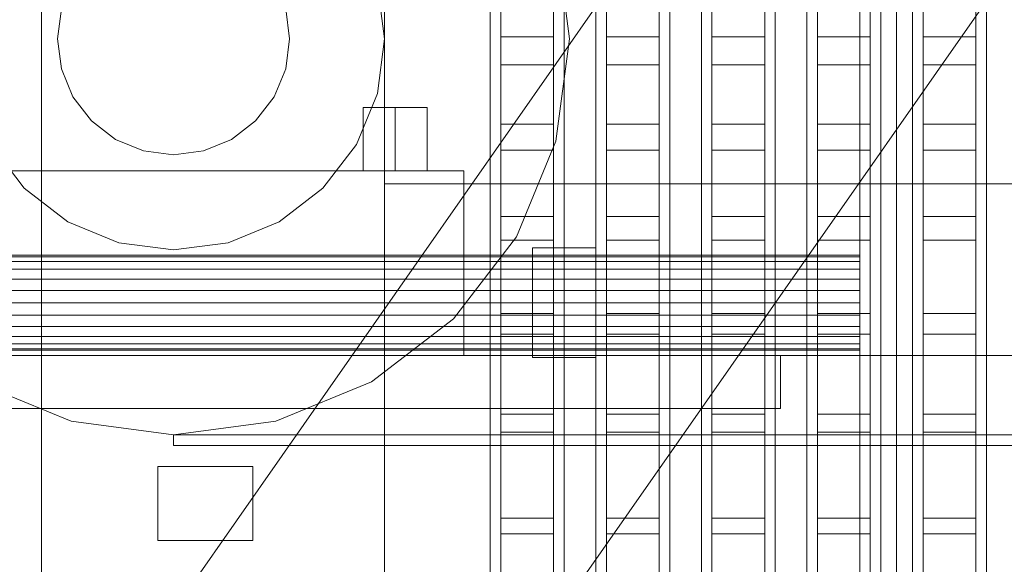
# Model space of a CAD drawing. Header units: millimetres. Extents: x -2233 to 61924, y -68080 to 6847.
# Tile 30 of 256: x -1729 to -1543, y -34225 to -34121. Entities that reach past the tile are written whole.
import ezdxf

# ---------------------------------------------------------------- set-up
doc = ezdxf.new("R2010")
doc.units = ezdxf.units.MM
for name, color, linetype, lineweight in [('COTAS_O', 1, 'Continuous', 0), ('frontal_briquetadora', 7, 'Continuous', 0), ('frontal_C03', 7, 'Continuous', 0), ('frontal_dosificador', 7, 'Continuous', 0), ('frontal_tolva', 7, 'Continuous', 0)]:
    doc.layers.add(name, color=color, linetype=linetype, lineweight=lineweight)
doc.dimstyles.new('R19_100', dxfattribs={"dimtxt": 250, "dimasz": 150, "dimexe": 150, "dimexo": 80, "dimgap": 100, "dimtad": 1, "dimtih": 1, "dimtoh": 1, "dimdsep": 46, "dimcen": 0.09, "dimadec": 0, "dimazin": 0, "dimtfac": 1, "dimtdec": 4, "dimtofl": 0, "dimtmove": 0, "dimatfit": 3, "dimfxl": 1, "dimtolj": 1, "dimtzin": 0, "dimarcsym": 0})

# ---------------------------------------------------------------- blocks, each defined once
blk = doc.blocks.new('DIM_R28_51')
at = {"layer": 'COTAS_O'}
for p, q in [((-1725, -31700), (-1025, -31700)), ((-1025, -31700), (-1070, -31850)), ((-1025, -34400), (-1025, -31700)), ((-1025, -31700), (-980, -31850)), ((-1025, -34400), (-1070, -34250)), ((-1025, -34400), (-980, -34250)), ((-1725, -34400), (-1025, -34400))]:
    blk.add_line(p, q, dxfattribs=at)
blk.add_text('2700 O', height=250, rotation=90, dxfattribs=at).set_placement((-1125, -33050))
blk = doc.blocks.new('DIM_R28_52')
at = {"layer": 'COTAS_O'}
for p, q in [((-1725, -33700), (-1575, -33655)), ((1725, -33700), (1575, -33655)), ((-1725, -34400), (-1725, -33700)), ((-1725, -33700), (1725, -33700)), ((-1725, -33700), (-1575, -33745)), ((1725, -33700), (1575, -33745)), ((1725, -34400), (1725, -33700))]:
    blk.add_line(p, q, dxfattribs=at)
blk.add_text('3450 O', height=250, dxfattribs=at).set_placement((0, -33600))

msp = doc.modelspace()

# ---------------------------------------------------------------- linework, layer by layer
at = {"layer": 'frontal_briquetadora'}
for p, q in [((-1638, -34255.522), (-1638, -34023.687)), ((-1628, -34255.522), (-1628, -34023.687)), ((-1618, -34255.522), (-1618, -34023.687)), ((-1608, -34255.522), (-1608, -34023.687)), ((-1598, -34255.522), (-1598, -34023.687)), ((-1588, -34255.522), (-1588, -34023.687)), ((-1578, -34255.522), (-1578, -34023.687)), ((-1568, -34255.522), (-1568, -34023.687)), ((-1558, -34255.522), (-1558, -34023.687)), ((-1548, -34255.522), (-1548, -34023.687)), ((-1638, -34263.452), (-1638, -34031.618)), ((-1628, -34263.452), (-1628, -34031.618)), ((-1618, -34263.452), (-1618, -34031.618)), ((-1608, -34263.452), (-1608, -34031.618)), ((-1598, -34263.452), (-1598, -34031.618)), ((-1588, -34263.452), (-1588, -34031.618)), ((-1578, -34263.452), (-1578, -34031.618)), ((-1568, -34263.452), (-1568, -34031.618)), ((-1558, -34263.452), (-1558, -34031.618)), ((-1548, -34263.452), (-1548, -34031.618)), ((-1638, -34109.032), (-1638, -34124.609)), ((-1628, -34109.032), (-1628, -34124.609)), ((-1618, -34109.032), (-1618, -34124.609)), ((-1608, -34109.032), (-1608, -34124.609)), ((-1598, -34109.032), (-1598, -34124.609)), ((-1588, -34109.032), (-1588, -34124.609)), ((-1578, -34109.032), (-1578, -34124.609)), ((-1568, -34109.032), (-1568, -34124.609)), ((-1558, -34109.032), (-1558, -34124.609)), ((-1548, -34109.032), (-1548, -34124.609)), ((-1660, -34129.049), (-1660, -34114.338)), ((-1640, -34129.049), (-1640, -34114.338)), ((-1626, -34129.049), (-1626, -34114.338)), ((-1620, -34129.049), (-1620, -34114.338)), ((-1606, -34129.049), (-1606, -34114.338)), ((-1600, -34129.049), (-1600, -34114.338)), ((-1586, -34129.049), (-1586, -34114.338)), ((-1580, -34129.049), (-1580, -34114.338)), ((-1566, -34129.049), (-1566, -34114.338)), ((-1560, -34129.049), (-1560, -34114.338)), ((-1546, -34129.049), (-1546, -34114.338)), ((-1660, -34132.744), (-1660, -34114.62)), ((-1638, -34114.753), (-1638, -34129.927)), ((-1628, -34114.753), (-1628, -34129.927)), ((-1618, -34114.753), (-1618, -34129.927)), ((-1608, -34114.753), (-1608, -34129.927)), ((-1598, -34114.753), (-1598, -34129.927)), ((-1588, -34114.753), (-1588, -34129.927)), ((-1578, -34114.753), (-1578, -34129.927)), ((-1568, -34114.753), (-1568, -34129.927)), ((-1558, -34114.753), (-1558, -34129.927)), ((-1548, -34114.753), (-1548, -34129.927)), ((-1640, -34132.196), (-1640, -34117.868)), ((-1626, -34132.196), (-1626, -34117.868)), ((-1620, -34132.196), (-1620, -34117.868)), ((-1606, -34132.196), (-1606, -34117.868)), ((-1600, -34132.196), (-1600, -34117.868)), ((-1586, -34132.196), (-1586, -34117.868)), ((-1580, -34132.196), (-1580, -34117.868)), ((-1566, -34132.196), (-1566, -34117.868)), ((-1560, -34132.196), (-1560, -34117.868)), ((-1546, -34132.196), (-1546, -34117.868)), ((-1638, -34124.609), (-1638, -34141.184)), ((-1638, -34124.609), (-1628, -34124.609)), ((-1628, -34124.609), (-1628, -34141.184)), ((-1618, -34124.609), (-1618, -34141.184)), ((-1618, -34124.609), (-1608, -34124.609)), ((-1608, -34124.609), (-1608, -34141.184)), ((-1598, -34124.609), (-1598, -34141.184)), ((-1598, -34124.609), (-1588, -34124.609)), ((-1588, -34124.609), (-1588, -34141.184)), ((-1578, -34124.609), (-1578, -34141.184)), ((-1578, -34124.609), (-1568, -34124.609)), ((-1568, -34124.609), (-1568, -34141.184)), ((-1558, -34124.609), (-1558, -34141.184)), ((-1558, -34124.609), (-1548, -34124.609)), ((-1548, -34124.609), (-1548, -34141.184)), ((-1660, -34144.586), (-1660, -34129.049)), ((-1640, -34144.586), (-1640, -34129.049)), ((-1626, -34144.586), (-1626, -34129.049)), ((-1620, -34144.586), (-1620, -34129.049)), ((-1606, -34144.586), (-1606, -34129.049)), ((-1600, -34144.586), (-1600, -34129.049)), ((-1586, -34144.586), (-1586, -34129.049)), ((-1580, -34144.586), (-1580, -34129.049)), ((-1566, -34144.586), (-1566, -34129.049)), ((-1560, -34144.586), (-1560, -34129.049)), ((-1546, -34144.586), (-1546, -34129.049)), ((-1638, -34129.927), (-1638, -34146.072)), ((-1638, -34129.927), (-1628, -34129.927)), ((-1628, -34129.927), (-1628, -34146.072)), ((-1618, -34129.927), (-1618, -34146.072)), ((-1618, -34129.927), (-1608, -34129.927)), ((-1608, -34129.927), (-1608, -34146.072)), ((-1598, -34129.927), (-1598, -34146.072)), ((-1598, -34129.927), (-1588, -34129.927)), ((-1588, -34129.927), (-1588, -34146.072)), ((-1578, -34129.927), (-1578, -34146.072)), ((-1578, -34129.927), (-1568, -34129.927)), ((-1568, -34129.927), (-1568, -34146.072)), ((-1558, -34129.927), (-1558, -34146.072)), ((-1558, -34129.927), (-1548, -34129.927)), ((-1548, -34129.927), (-1548, -34146.072)), ((-1660, -34152.465), (-1660, -34132.744)), ((-1640, -34147.372), (-1640, -34132.196)), ((-1626, -34147.372), (-1626, -34132.196)), ((-1620, -34147.372), (-1620, -34132.196)), ((-1606, -34147.372), (-1606, -34132.196)), ((-1600, -34147.372), (-1600, -34132.196)), ((-1586, -34147.372), (-1586, -34132.196)), ((-1580, -34147.372), (-1580, -34132.196)), ((-1566, -34147.372), (-1566, -34132.196)), ((-1560, -34147.372), (-1560, -34132.196)), ((-1546, -34147.372), (-1546, -34132.196)), ((-1638, -34141.184), (-1638, -34158.675)), ((-1638, -34141.184), (-1628, -34141.184)), ((-1628, -34141.184), (-1628, -34158.675)), ((-1618, -34141.184), (-1618, -34158.675)), ((-1618, -34141.184), (-1608, -34141.184)), ((-1608, -34141.184), (-1608, -34158.675)), ((-1598, -34141.184), (-1598, -34158.675)), ((-1598, -34141.184), (-1588, -34141.184)), ((-1588, -34141.184), (-1588, -34158.675)), ((-1578, -34141.184), (-1578, -34158.675)), ((-1578, -34141.184), (-1568, -34141.184)), ((-1568, -34141.184), (-1568, -34158.675)), ((-1558, -34141.184), (-1558, -34158.675)), ((-1558, -34141.184), (-1548, -34141.184)), ((-1548, -34141.184), (-1548, -34158.675)), ((-1660, -34160.884), (-1660, -34144.586)), ((-1640, -34160.884), (-1640, -34144.586)), ((-1638, -34146.072), (-1638, -34163.111)), ((-1638, -34146.072), (-1628, -34146.072)), ((-1628, -34146.072), (-1628, -34163.111)), ((-1626, -34160.884), (-1626, -34144.586)), ((-1620, -34160.884), (-1620, -34144.586)), ((-1618, -34146.072), (-1618, -34163.111)), ((-1618, -34146.072), (-1608, -34146.072)), ((-1608, -34146.072), (-1608, -34163.111)), ((-1606, -34160.884), (-1606, -34144.586)), ((-1600, -34160.884), (-1600, -34144.586)), ((-1598, -34146.072), (-1598, -34163.111)), ((-1598, -34146.072), (-1588, -34146.072)), ((-1588, -34146.072), (-1588, -34163.111)), ((-1586, -34160.884), (-1586, -34144.586)), ((-1580, -34160.884), (-1580, -34144.586)), ((-1578, -34146.072), (-1578, -34163.111)), ((-1578, -34146.072), (-1568, -34146.072)), ((-1568, -34146.072), (-1568, -34163.111)), ((-1566, -34160.884), (-1566, -34144.586)), ((-1560, -34160.884), (-1560, -34144.586)), ((-1558, -34146.072), (-1558, -34163.111)), ((-1558, -34146.072), (-1548, -34146.072)), ((-1548, -34146.072), (-1548, -34163.111)), ((-1546, -34160.884), (-1546, -34144.586)), ((-1640, -34163.329), (-1640, -34147.372)), ((-1626, -34163.329), (-1626, -34147.372)), ((-1620, -34163.329), (-1620, -34147.372)), ((-1606, -34163.329), (-1606, -34147.372)), ((-1600, -34163.329), (-1600, -34147.372)), ((-1586, -34163.329), (-1586, -34147.372)), ((-1580, -34163.329), (-1580, -34147.372)), ((-1566, -34163.329), (-1566, -34147.372)), ((-1560, -34163.329), (-1560, -34147.372)), ((-1546, -34163.329), (-1546, -34147.372)), ((-1660, -34152.465), (-1510, -34152.465)), ((-1660, -34152.465), (-1660, -34172.186)), ((-1638, -34158.675), (-1638, -34176.998)), ((-1638, -34158.675), (-1628, -34158.675)), ((-1628, -34158.675), (-1628, -34176.998)), ((-1618, -34158.675), (-1618, -34176.998)), ((-1618, -34158.675), (-1608, -34158.675)), ((-1608, -34158.675), (-1608, -34176.998)), ((-1598, -34158.675), (-1598, -34176.998)), ((-1598, -34158.675), (-1588, -34158.675)), ((-1588, -34158.675), (-1588, -34176.998)), ((-1578, -34158.675), (-1578, -34176.998)), ((-1578, -34158.675), (-1568, -34158.675)), ((-1568, -34158.675), (-1568, -34176.998)), ((-1558, -34158.675), (-1558, -34176.998)), ((-1558, -34158.675), (-1548, -34158.675)), ((-1548, -34158.675), (-1548, -34176.998)), ((-1660, -34177.878), (-1660, -34160.884)), ((-1640, -34177.878), (-1640, -34160.884)), ((-1626, -34177.878), (-1626, -34160.884)), ((-1620, -34177.878), (-1620, -34160.884)), ((-1606, -34177.878), (-1606, -34160.884)), ((-1600, -34177.878), (-1600, -34160.884)), ((-1586, -34177.878), (-1586, -34160.884)), ((-1580, -34177.878), (-1580, -34160.884)), ((-1566, -34177.878), (-1566, -34160.884)), ((-1560, -34177.878), (-1560, -34160.884)), ((-1546, -34177.878), (-1546, -34160.884)), ((-1640, -34180), (-1640, -34163.329)), ((-1638, -34163.111), (-1638, -34180.96)), ((-1638, -34163.111), (-1628, -34163.111)), ((-1628, -34163.111), (-1628, -34180.96)), ((-1626, -34180), (-1626, -34163.329)), ((-1620, -34180), (-1620, -34163.329)), ((-1618, -34163.111), (-1618, -34180.96)), ((-1618, -34163.111), (-1608, -34163.111)), ((-1608, -34163.111), (-1608, -34180.96)), ((-1606, -34180), (-1606, -34163.329)), ((-1600, -34180), (-1600, -34163.329)), ((-1598, -34163.111), (-1598, -34180.96)), ((-1598, -34163.111), (-1588, -34163.111)), ((-1588, -34163.111), (-1588, -34180.96)), ((-1586, -34180), (-1586, -34163.329)), ((-1580, -34180), (-1580, -34163.329)), ((-1578, -34163.111), (-1578, -34180.96)), ((-1578, -34163.111), (-1568, -34163.111)), ((-1568, -34163.111), (-1568, -34180.96)), ((-1566, -34180), (-1566, -34163.329)), ((-1560, -34180), (-1560, -34163.329)), ((-1558, -34163.111), (-1558, -34180.96)), ((-1558, -34163.111), (-1548, -34163.111)), ((-1548, -34163.111), (-1548, -34180.96)), ((-1546, -34180), (-1546, -34163.329)), ((-1660, -34172.186), (-1660, -34190.31)), ((-1660, -34195.496), (-1660, -34177.878)), ((-1640, -34195.496), (-1640, -34177.878)), ((-1638, -34176.998), (-1638, -34196.065)), ((-1638, -34176.998), (-1628, -34176.998)), ((-1628, -34176.998), (-1628, -34196.065)), ((-1626, -34195.496), (-1626, -34177.878)), ((-1620, -34195.496), (-1620, -34177.878)), ((-1618, -34176.998), (-1618, -34196.065)), ((-1618, -34176.998), (-1608, -34176.998)), ((-1608, -34176.998), (-1608, -34196.065)), ((-1606, -34195.496), (-1606, -34177.878)), ((-1600, -34195.496), (-1600, -34177.878)), ((-1598, -34176.998), (-1598, -34196.065)), ((-1598, -34176.998), (-1588, -34176.998)), ((-1588, -34176.998), (-1588, -34196.065)), ((-1586, -34195.496), (-1586, -34177.878)), ((-1580, -34195.496), (-1580, -34177.878)), ((-1578, -34176.998), (-1578, -34196.065)), ((-1578, -34176.998), (-1568, -34176.998)), ((-1568, -34176.998), (-1568, -34196.065)), ((-1566, -34195.496), (-1566, -34177.878)), ((-1560, -34195.496), (-1560, -34177.878)), ((-1558, -34176.998), (-1558, -34196.065)), ((-1558, -34176.998), (-1548, -34176.998)), ((-1548, -34176.998), (-1548, -34196.065)), ((-1546, -34195.496), (-1546, -34177.878)), ((-1640, -34197.313), (-1640, -34180)), ((-1638, -34180.96), (-1638, -34199.532)), ((-1638, -34180.96), (-1628, -34180.96)), ((-1628, -34180.96), (-1628, -34199.532)), ((-1626, -34197.313), (-1626, -34180)), ((-1620, -34197.313), (-1620, -34180)), ((-1618, -34180.96), (-1618, -34199.532)), ((-1618, -34180.96), (-1608, -34180.96)), ((-1608, -34180.96), (-1608, -34199.532)), ((-1606, -34197.313), (-1606, -34180)), ((-1600, -34197.313), (-1600, -34180)), ((-1598, -34180.96), (-1598, -34199.532)), ((-1598, -34180.96), (-1588, -34180.96)), ((-1588, -34180.96), (-1588, -34199.532)), ((-1586, -34197.313), (-1586, -34180)), ((-1580, -34197.313), (-1580, -34180)), ((-1578, -34180.96), (-1578, -34199.532)), ((-1578, -34180.96), (-1568, -34180.96)), ((-1568, -34180.96), (-1568, -34199.532)), ((-1566, -34197.313), (-1566, -34180)), ((-1560, -34197.313), (-1560, -34180)), ((-1558, -34180.96), (-1558, -34199.532)), ((-1558, -34180.96), (-1548, -34180.96)), ((-1548, -34180.96), (-1548, -34199.532)), ((-1546, -34197.313), (-1546, -34180)), ((-1660, -34190.31), (-1660, -34205.367)), ((-1660, -34213.667), (-1660, -34195.496)), ((-1640, -34213.667), (-1640, -34195.496)), ((-1638, -34196.065), (-1638, -34215.781)), ((-1638, -34196.065), (-1628, -34196.065)), ((-1628, -34196.065), (-1628, -34215.781)), ((-1626, -34213.667), (-1626, -34195.496)), ((-1620, -34213.667), (-1620, -34195.496)), ((-1618, -34196.065), (-1618, -34215.781)), ((-1618, -34196.065), (-1608, -34196.065)), ((-1608, -34196.065), (-1608, -34215.781)), ((-1606, -34213.667), (-1606, -34195.496)), ((-1600, -34213.667), (-1600, -34195.496)), ((-1598, -34196.065), (-1598, -34215.781)), ((-1598, -34196.065), (-1588, -34196.065)), ((-1588, -34196.065), (-1588, -34215.781)), ((-1586, -34213.667), (-1586, -34195.496)), ((-1580, -34213.667), (-1580, -34195.496)), ((-1578, -34196.065), (-1578, -34215.781)), ((-1578, -34196.065), (-1568, -34196.065)), ((-1568, -34196.065), (-1568, -34215.781)), ((-1566, -34213.667), (-1566, -34195.496)), ((-1560, -34213.667), (-1560, -34195.496)), ((-1558, -34196.065), (-1558, -34215.781)), ((-1558, -34196.065), (-1548, -34196.065)), ((-1548, -34196.065), (-1548, -34215.781)), ((-1546, -34213.667), (-1546, -34195.496)), ((-1640, -34215.195), (-1640, -34197.313)), ((-1626, -34215.195), (-1626, -34197.313)), ((-1620, -34215.195), (-1620, -34197.313)), ((-1606, -34215.195), (-1606, -34197.313)), ((-1600, -34215.195), (-1600, -34197.313)), ((-1586, -34215.195), (-1586, -34197.313)), ((-1580, -34215.195), (-1580, -34197.313)), ((-1566, -34215.195), (-1566, -34197.313)), ((-1560, -34215.195), (-1560, -34197.313)), ((-1546, -34215.195), (-1546, -34197.313)), ((-1638, -34199.532), (-1638, -34218.738)), ((-1638, -34199.532), (-1628, -34199.532)), ((-1628, -34199.532), (-1628, -34218.738)), ((-1618, -34199.532), (-1618, -34218.738)), ((-1618, -34199.532), (-1608, -34199.532)), ((-1608, -34199.532), (-1608, -34218.738)), ((-1598, -34199.532), (-1598, -34218.738)), ((-1598, -34199.532), (-1588, -34199.532)), ((-1588, -34199.532), (-1588, -34218.738)), ((-1578, -34199.532), (-1578, -34218.738)), ((-1578, -34199.532), (-1568, -34199.532)), ((-1568, -34199.532), (-1568, -34218.738)), ((-1558, -34199.532), (-1558, -34218.738)), ((-1558, -34199.532), (-1548, -34199.532)), ((-1548, -34199.532), (-1548, -34218.738)), ((-1660, -34205.367), (-1660, -34216.139)), ((-1660, -34232.316), (-1660, -34213.667)), ((-1640, -34232.316), (-1640, -34213.667)), ((-1640, -34233.568), (-1640, -34215.195)), ((-1626, -34232.316), (-1626, -34213.667)), ((-1626, -34233.568), (-1626, -34215.195)), ((-1620, -34232.316), (-1620, -34213.667)), ((-1620, -34233.568), (-1620, -34215.195)), ((-1606, -34232.316), (-1606, -34213.667)), ((-1606, -34233.568), (-1606, -34215.195)), ((-1600, -34232.316), (-1600, -34213.667)), ((-1600, -34233.568), (-1600, -34215.195)), ((-1586, -34232.316), (-1586, -34213.667)), ((-1586, -34233.568), (-1586, -34215.195)), ((-1580, -34232.316), (-1580, -34213.667)), ((-1580, -34233.568), (-1580, -34215.195)), ((-1566, -34232.316), (-1566, -34213.667)), ((-1566, -34233.568), (-1566, -34215.195)), ((-1560, -34232.316), (-1560, -34213.667)), ((-1560, -34233.568), (-1560, -34215.195)), ((-1546, -34232.316), (-1546, -34213.667)), ((-1546, -34233.568), (-1546, -34215.195)), ((-1660, -34216.139), (-1660, -34221.752)), ((-1638, -34215.781), (-1638, -34236.052)), ((-1638, -34215.781), (-1628, -34215.781)), ((-1628, -34215.781), (-1628, -34236.052)), ((-1618, -34215.781), (-1618, -34236.052)), ((-1618, -34215.781), (-1608, -34215.781)), ((-1608, -34215.781), (-1608, -34236.052)), ((-1598, -34215.781), (-1598, -34236.052)), ((-1598, -34215.781), (-1588, -34215.781)), ((-1588, -34215.781), (-1588, -34236.052)), ((-1578, -34215.781), (-1578, -34236.052)), ((-1578, -34215.781), (-1568, -34215.781)), ((-1568, -34215.781), (-1568, -34236.052)), ((-1558, -34215.781), (-1558, -34236.052)), ((-1558, -34215.781), (-1548, -34215.781)), ((-1548, -34215.781), (-1548, -34236.052)), ((-1638, -34218.738), (-1638, -34238.484)), ((-1638, -34218.738), (-1628, -34218.738)), ((-1628, -34218.738), (-1628, -34238.484)), ((-1618, -34218.738), (-1618, -34238.484)), ((-1618, -34218.738), (-1608, -34218.738)), ((-1608, -34218.738), (-1608, -34238.484)), ((-1598, -34218.738), (-1598, -34238.484)), ((-1598, -34218.738), (-1588, -34218.738)), ((-1588, -34218.738), (-1588, -34238.484)), ((-1578, -34218.738), (-1578, -34238.484)), ((-1578, -34218.738), (-1568, -34218.738)), ((-1568, -34218.738), (-1568, -34238.484)), ((-1558, -34218.738), (-1558, -34238.484)), ((-1558, -34218.738), (-1548, -34218.738)), ((-1548, -34218.738), (-1548, -34238.484))]:
    msp.add_line(p, q, dxfattribs=at)
at = {"layer": 'frontal_C03'}
for p, q in [((-1570, -35975), (-1570, -32996.942)), ((-1563, -35975), (-1563, -32996.942)), ((-1570, -35975), (-1570, -33266.434)), ((-1563, -35975), (-1563, -33266.434)), ((-1570, -35975), (-1570, -33805.417)), ((-1563, -35975), (-1563, -33805.417))]:
    msp.add_line(p, q, dxfattribs=at)
at = {"layer": 'frontal_dosificador'}
for p, q in [((-1625, -34125), (-1627.556, -34105.589)), ((-1660, -34125), (-1661.363, -34114.647)), ((-1721.25, -34119.306), (-1722, -34125)), ((-1678, -34125), (-1678.75, -34119.306)), ((-1722, -34125), (-1721.25, -34130.694)), ((-1678.75, -34130.694), (-1678, -34125)), ((-1661.363, -34135.353), (-1660, -34125)), ((-1627.556, -34144.411), (-1625, -34125)), ((-1721.25, -34130.694), (-1719.053, -34136)), ((-1680.947, -34136), (-1678.75, -34130.694)), ((-1719.053, -34136), (-1715.556, -34140.556)), ((-1684.444, -34140.556), (-1680.947, -34136)), ((-1665.359, -34145), (-1661.363, -34135.353)), ((-1658, -34138), (-1664.062, -34138)), ((-1664.062, -34150), (-1664.062, -34138)), ((-1658, -34138), (-1651.938, -34138)), ((-1658, -34138), (-1658, -34150)), ((-1651.938, -34150), (-1651.938, -34138)), ((-1715.556, -34140.556), (-1711, -34144.053)), ((-1689, -34144.053), (-1684.444, -34140.556)), ((-1711, -34144.053), (-1705.694, -34146.25)), ((-1694.306, -34146.25), (-1689, -34144.053)), ((-1734.641, -34145), (-1728.284, -34153.284)), ((-1671.716, -34153.284), (-1665.359, -34145)), ((-1635.048, -34162.5), (-1627.556, -34144.411)), ((-1705.694, -34146.25), (-1700, -34147)), ((-1700, -34147), (-1694.306, -34146.25)), ((-1645, -34150), (-1755, -34150)), ((-1658, -34150), (-1664.062, -34150)), ((-1651.938, -34150), (-1658, -34150)), ((-1645, -34185), (-1645, -34150)), ((-1728.284, -34153.284), (-1720, -34159.641)), ((-1680, -34159.641), (-1671.716, -34153.284)), ((-1720, -34159.641), (-1710.353, -34163.637)), ((-1689.647, -34163.637), (-1680, -34159.641)), ((-1646.967, -34178.033), (-1635.048, -34162.5)), ((-1710.353, -34163.637), (-1700, -34165)), ((-1700, -34165), (-1689.647, -34163.637)), ((-1632, -34175), (-1632, -34164.608)), ((-1620, -34164.608), (-1632, -34164.608)), ((-1620, -34175), (-1620, -34164.608)), ((-1570, -34166), (-1770, -34166)), ((-1570, -34166.307), (-1770, -34166.307)), ((-1570, -34166.307), (-1570, -34166)), ((-1570, -34167.206), (-1570, -34166.307)), ((-1570, -34167.206), (-1770, -34167.206)), ((-1570, -34168.636), (-1570, -34167.206)), ((-1570, -34168.636), (-1770, -34168.636)), ((-1570, -34170.5), (-1570, -34168.636)), ((-1570, -34170.5), (-1770, -34170.5)), ((-1570, -34172.671), (-1570, -34170.5)), ((-1570, -34172.671), (-1770, -34172.671)), ((-1570, -34175), (-1570, -34172.671)), ((-1770, -34175), (-1570, -34175)), ((-1632, -34175), (-1632, -34185.392)), ((-1632, -34175), (-1620, -34175)), ((-1620, -34185.392), (-1620, -34175)), ((-1570, -34177.329), (-1570, -34175)), ((-1570, -34177.329), (-1770, -34177.329)), ((-1570, -34177.329), (-1570, -34179.5)), ((-1570, -34179.5), (-1770, -34179.5)), ((-1662.5, -34189.952), (-1646.967, -34178.033)), ((-1570, -34179.5), (-1570, -34181.364)), ((-1570, -34181.364), (-1770, -34181.364)), ((-1570, -34181.364), (-1570, -34182.794)), ((-1570, -34182.794), (-1770, -34182.794)), ((-1570, -34182.794), (-1570, -34183.693)), ((-1585, -34185), (-1815, -34185)), ((-210, -34185), (-1790, -34185)), ((-1570, -34183.693), (-1770, -34183.693)), ((-1570, -34184), (-1770, -34184)), ((-1645, -34185), (-1755, -34185)), ((-1585, -34195), (-1585, -34185)), ((-1570, -34183.693), (-1570, -34184)), ((-1620, -34185.392), (-1632, -34185.392)), ((-1737.5, -34189.952), (-1719.411, -34197.444)), ((-1680.589, -34197.444), (-1662.5, -34189.952)), ((-1585, -34195), (-1815, -34195)), ((-1719.411, -34197.444), (-1700, -34200)), ((-1700, -34200), (-1680.589, -34197.444)), ((-300, -34200), (-1700, -34200)), ((-1700, -34202), (-1700, -34200)), ((-300, -34202), (-1700, -34202)), ((-1685, -34206), (-1703, -34206)), ((-1703, -34220), (-1703, -34206)), ((-1685, -34220), (-1685, -34206)), ((-1685, -34220), (-1703, -34220))]:
    msp.add_line(p, q, dxfattribs=at)
at = {"layer": 'frontal_tolva'}
for p, q in [((-1769.584, -34332.806), (-722.584, -32835.806)), ((-1720.416, -34367.194), (-673.416, -32870.194))]:
    msp.add_line(p, q, dxfattribs=at)

# ---------------------------------------------------------------- dimensions: what is measured, and where the dimension line sits
at = {"layer": 'COTAS_O'}
for p2, distance, picture, middle in [((-1725, -31700), -700, 'DIM_R28_51', (-1025, -33050)), ((1725, -34400), 700, 'DIM_R28_52', (0, -33700))]:
    dim = msp.add_aligned_dim(p1=(-1725, -34400), p2=p2, distance=distance, text='<> O', dimstyle='R19_100', dxfattribs=at)
    dim.commit()
    dim.dimension.update_dxf_attribs({"geometry": picture, "text_midpoint": middle})

doc.saveas('drawing.dxf')
